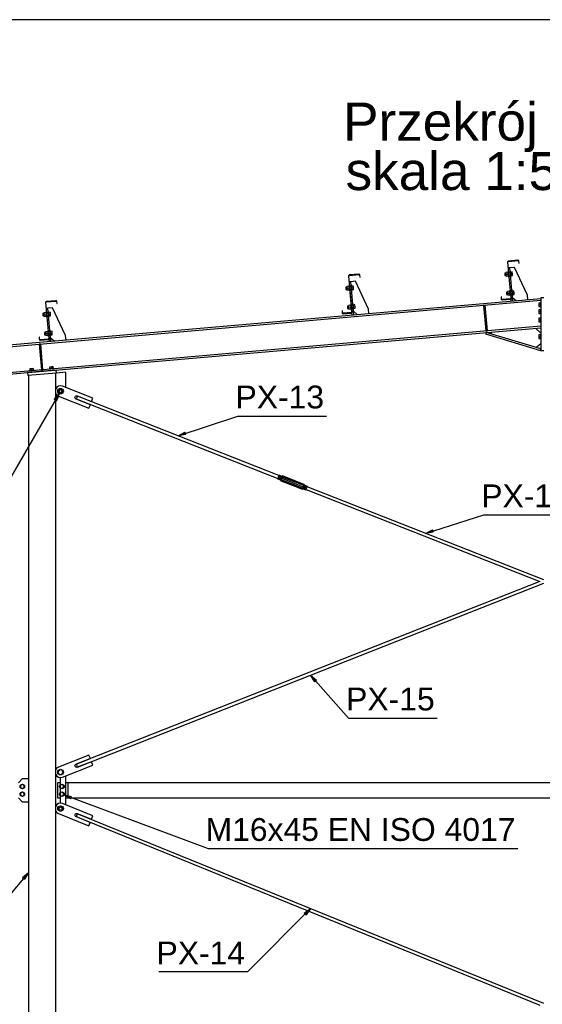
# Paper-space layout 'A0 Advance Steel' of a CAD drawing. Header units: millimetres. Extents: x -21 to 1320, y -7 to 928.
# Tile 87 of 134: x 726 to 794, y 484 to 614. Entities that reach past the tile are written whole.
import ezdxf

# ---------------------------------------------------------------- set-up
doc = ezdxf.new("R2010")
doc.units = ezdxf.units.MM
doc.layers.get('0').update_dxf_attribs({"linetype": 'CONTINUOUS'})
for name, color, linetype in [('AS_Belki', 145, 'CONTINUOUS'), ('AS_Blachy', 30, 'CONTINUOUS'), ('AS_Czesci specjalne', 31, 'CONTINUOUS'), ('AS_Sruby', 9, 'CONTINUOUS')]:
    doc.layers.add(name, color=color, linetype=linetype)
doc.styles.add('Arial', font='arial.ttf', dxfattribs={"height": 150})

psp = doc.layouts.new('A0 Advance Steel')

# ---------------------------------------------------------------- linework, layer by layer
at = {"color": 0, "linetype": 'ByBlock', "lineweight": -2}
for p, q in [((730.24, 563.88, -25568.91), (730.89, 564.66, -25568.91)), ((730.89, 564.66, -25568.91), (730.53, 563.71, -25568.91)), ((730.24, 563.88, -25568.91), (730.53, 563.71, -25568.91)), ((746.55, 559.1), (747.44, 559.57)), ((747.55, 559.26), (747.44, 559.57)), ((747.55, 559.26), (746.55, 559.1)), ((779.09, 546.28), (779.99, 546.74)), ((780.1, 546.42), (779.99, 546.74)), ((780.1, 546.42), (779.09, 546.28)), ((764.51, 526.77), (763.97, 527.63)), ((763.97, 527.63), (764.76, 526.99)), ((764.51, 526.77), (764.76, 526.99)), ((732.42, 511.37, -25569.15), (731.54, 511.88, -25569.15)), ((731.54, 511.88, -25569.15), (732.53, 511.68, -25569.15)), ((732.42, 511.37, -25569.15), (732.53, 511.68, -25569.15)), ((726.08, 501), (726.86, 501.66)), ((726.86, 501.66), (726.34, 500.79)), ((726.08, 501), (726.34, 500.79)), ((763.15, 496.33), (763.97, 496.92)), ((763.15, 496.33), (763.38, 496.1)), ((763.97, 496.92), (763.38, 496.1))]:
    psp.add_line(p, q, dxfattribs=at)
at = {"color": 3, "ltscale": 0.25}
psp.add_lwpolyline([(635.86, 403.24), (635.86, 613.84), (953.46, 613.84), (953.46, 403.24), (635.86, 403.24)], dxfattribs=at)
at = {"color": 7}
for points in [[(730.89, 564.66), (720.91, 547.45), (680.14, 547.45)], [(746.55, 559.1), (754.42, 561.71), (766.07, 561.71)], [(779.09, 546.28), (786.76, 548.71), (798.41, 548.71)], [(763.97, 527.63), (768.97, 521.99), (780.62, 521.99)], [(731.54, 511.88), (750.48, 504.83), (791.24, 504.83)], [(726.86, 501.66), (718.7, 492), (707.05, 492)], [(763.97, 496.92), (755.68, 488.59), (744.03, 488.59)]]:
    psp.add_lwpolyline(points, dxfattribs=at)
at = {"layer": 'AS_Belki', "linetype": 'Continuous', "ltscale": 0.25}
for p, q in [((789.89, 582), (789.88, 581.95)), ((789.88, 581.95), (790.3, 577.22)), ((789.91, 582.04), (789.89, 582)), ((789.95, 582.08), (789.91, 582.04)), ((789.93, 581.99), (789.95, 582.01)), ((789.93, 581.96), (789.93, 581.99)), ((790.34, 577.23), (789.93, 581.96)), ((789.99, 582.09), (789.95, 582.08)), ((789.95, 582.01), (789.97, 582.03)), ((789.97, 582.03), (790, 582.04)), ((791.24, 582.2), (789.99, 582.09)), ((790, 582.04), (791.24, 582.15)), ((791.29, 582.19), (791.24, 582.2)), ((791.24, 582.15), (791.27, 582.14)), ((791.27, 582.14), (791.3, 582.13)), ((791.33, 582.17), (791.29, 582.19)), ((791.3, 582.13), (791.32, 582.11)), ((791.32, 582.11), (791.33, 582.08)), ((791.36, 582.13), (791.33, 582.17)), ((791.33, 582.08), (791.35, 581.81)), ((791.35, 581.81), (791.4, 581.81)), ((791.38, 582.08), (791.36, 582.13)), ((791.4, 581.81), (791.38, 582.08)), ((768.97, 580.17), (768.96, 580.12)), ((768.99, 580.21), (768.97, 580.17)), ((769.03, 580.24), (768.99, 580.21)), ((769.01, 580.16), (769.03, 580.18)), ((769.01, 580.13), (769.01, 580.16)), ((769.07, 580.26), (769.03, 580.24)), ((769.03, 580.18), (769.05, 580.2)), ((769.05, 580.2), (769.08, 580.21)), ((770.32, 580.37), (769.07, 580.26)), ((769.08, 580.21), (770.32, 580.32)), ((770.37, 580.36), (770.32, 580.37)), ((770.32, 580.32), (770.35, 580.31)), ((770.35, 580.31), (770.38, 580.3)), ((770.41, 580.34), (770.37, 580.36)), ((770.38, 580.3), (770.4, 580.28)), ((770.4, 580.28), (770.41, 580.25)), ((770.44, 580.3), (770.41, 580.34)), ((770.41, 580.25), (770.43, 579.98)), ((770.46, 580.25), (770.44, 580.3)), ((770.48, 579.98), (770.46, 580.25)), ((768.96, 580.12), (769.38, 575.39)), ((769.42, 575.4), (769.01, 580.13)), ((770.43, 579.98), (770.48, 579.98)), ((794.26, 577.14), (657.06, 565.14)), ((657.06, 564.94), (794.26, 576.94)), ((729.12, 576.69), (729.11, 576.64)), ((729.11, 576.64), (729.53, 571.9)), ((729.14, 576.73), (729.12, 576.69)), ((729.18, 576.76), (729.14, 576.73)), ((729.16, 576.64), (729.17, 576.67)), ((729.58, 571.91), (729.16, 576.64)), ((729.17, 576.67), (729.18, 576.7)), ((729.23, 576.77), (729.18, 576.76)), ((729.18, 576.7), (729.2, 576.71)), ((729.2, 576.71), (729.23, 576.72)), ((730.47, 576.88), (729.23, 576.77)), ((729.23, 576.72), (730.48, 576.83)), ((730.52, 576.88), (730.47, 576.88)), ((730.48, 576.83), (730.51, 576.83)), ((730.51, 576.83), (730.53, 576.81)), ((730.56, 576.85), (730.52, 576.88)), ((730.53, 576.81), (730.55, 576.79)), ((730.55, 576.79), (730.56, 576.76)), ((730.59, 576.81), (730.56, 576.85)), ((730.56, 576.76), (730.58, 576.49)), ((730.58, 576.49), (730.63, 576.49)), ((730.61, 576.77), (730.59, 576.81)), ((730.63, 576.49), (730.61, 576.77)), ((789.03, 577.39), (789.05, 577.11)), ((789.08, 577.39), (789.03, 577.39)), ((789.05, 577.11), (789.06, 577.07)), ((789.06, 577.07), (789.09, 577.03)), ((789.1, 577.12), (789.08, 577.39)), ((789.09, 577.03), (789.14, 577)), ((789.11, 577.09), (789.1, 577.12)), ((789.13, 577.07), (789.11, 577.09)), ((789.15, 577.05), (789.13, 577.07)), ((789.14, 577), (789.19, 577)), ((789.18, 577.05), (789.15, 577.05)), ((790.23, 577.14), (789.18, 577.05)), ((789.19, 577), (790.23, 577.09)), ((790.26, 577.15), (790.23, 577.14)), ((790.23, 577.09), (790.28, 577.1)), ((790.28, 577.17), (790.26, 577.15)), ((790.29, 577.19), (790.28, 577.17)), ((790.28, 577.1), (790.32, 577.13)), ((790.3, 577.22), (790.29, 577.19)), ((790.32, 577.13), (790.34, 577.18)), ((790.34, 577.18), (790.34, 577.23)), ((794.26, 577.14), (794.26, 576.94)), ((768.11, 575.56), (768.13, 575.28)), ((768.16, 575.56), (768.11, 575.56)), ((768.13, 575.28), (768.14, 575.24)), ((768.14, 575.24), (768.17, 575.2)), ((768.18, 575.29), (768.16, 575.56)), ((768.17, 575.2), (768.22, 575.17)), ((768.19, 575.26), (768.18, 575.29)), ((768.21, 575.24), (768.19, 575.26)), ((768.23, 575.22), (768.21, 575.24)), ((768.22, 575.17), (768.27, 575.17)), ((768.26, 575.22), (768.23, 575.22)), ((769.31, 575.31), (768.26, 575.22)), ((768.27, 575.17), (769.31, 575.26)), ((769.33, 575.32), (769.31, 575.31)), ((769.31, 575.26), (769.36, 575.27)), ((769.36, 575.34), (769.33, 575.32)), ((769.37, 575.36), (769.36, 575.34)), ((769.36, 575.27), (769.4, 575.3)), ((769.38, 575.39), (769.37, 575.36)), ((769.4, 575.3), (769.42, 575.35)), ((769.42, 575.35), (769.42, 575.4)), ((794.26, 573.53), (657.06, 561.52)), ((657.06, 561.32), (794.26, 573.33)), ((794.26, 573.53), (794.26, 573.33)), ((728.26, 572.07), (728.28, 571.8)), ((728.31, 572.07), (728.26, 572.07)), ((728.28, 571.8), (728.3, 571.75)), ((728.3, 571.75), (728.33, 571.71)), ((728.33, 571.8), (728.31, 572.07)), ((728.34, 571.77), (728.33, 571.8)), ((728.33, 571.71), (728.37, 571.69)), ((728.36, 571.75), (728.34, 571.77)), ((728.38, 571.74), (728.36, 571.75)), ((728.37, 571.69), (728.42, 571.68)), ((728.41, 571.73), (728.38, 571.74)), ((729.46, 571.82), (728.41, 571.73)), ((728.42, 571.68), (729.46, 571.77)), ((729.49, 571.83), (729.46, 571.82)), ((729.46, 571.77), (729.51, 571.79)), ((729.51, 571.85), (729.49, 571.83)), ((729.52, 571.88), (729.51, 571.85)), ((729.51, 571.79), (729.55, 571.82)), ((729.53, 571.9), (729.52, 571.88)), ((729.55, 571.82), (729.57, 571.86)), ((729.57, 571.86), (729.58, 571.91)), ((730.46, 456.28), (730.46, 567.34)), ((726.86, 567.03), (726.86, 456.28)), ((733.16, 564.01), (733.14, 563.95)), ((733.14, 563.95), (759.66, 553.51)), ((733.22, 564.14), (733.16, 564.01)), ((733.27, 564.27), (733.22, 564.14)), ((733.29, 564.32), (733.27, 564.27)), ((759.81, 553.88), (733.29, 564.32)), ((763.38, 552.04), (794.11, 539.93)), ((794.66, 540.15), (763.53, 552.41)), ((794.11, 539.93), (733.14, 515.91)), ((733.29, 515.54), (794.66, 539.72)), ((733.14, 515.91), (733.16, 515.86)), ((733.16, 515.86), (733.22, 515.72)), ((733.22, 515.72), (733.27, 515.59)), ((733.27, 515.59), (733.29, 515.54)), ((857.26, 513.48), (732.06, 513.48)), ((732.06, 513.48), (732.06, 511.48)), ((732.06, 511.48), (857.26, 511.48)), ((733.15, 509.08), (733.13, 509.03)), ((733.13, 509.03), (794.13, 484.23)), ((733.21, 509.22), (733.15, 509.08)), ((733.26, 509.35), (733.21, 509.22)), ((733.28, 509.4), (733.26, 509.35)), ((794.66, 484.45), (733.28, 509.4))]:
    psp.add_line(p, q, dxfattribs=at)
at = {"layer": 'AS_Blachy', "linetype": 'Continuous', "ltscale": 0.25}
for p, q in [((790.2, 581.2), (790, 581.19)), ((790.8, 581.26), (790.2, 581.2)), ((790.58, 576.82), (790.2, 581.2)), ((792.52, 577.59), (790.8, 581.26)), ((769.28, 579.37), (769.08, 579.36)), ((769.88, 579.43), (769.28, 579.37)), ((769.66, 574.99), (769.28, 579.37)), ((771.6, 575.76), (769.88, 579.43)), ((792.57, 576.99), (792.52, 577.59)), ((786.94, 576.28), (786.74, 576.26)), ((786.74, 576.26), (787.04, 572.92)), ((787.24, 572.93), (786.94, 576.28)), ((790.38, 576.8), (790.34, 577.23)), ((790.54, 577.32), (791.08, 576.86)), ((794.66, 577.24), (794.26, 577.24)), ((794.26, 577.24), (794.26, 577.14)), ((794.26, 576.94), (794.26, 573.53)), ((729.43, 575.89), (729.23, 575.87)), ((730.03, 575.94), (729.43, 575.89)), ((729.81, 571.5), (729.43, 575.89)), ((731.75, 572.28), (730.03, 575.94)), ((769.46, 574.97), (769.42, 575.4)), ((769.62, 575.49), (770.16, 575.03)), ((771.65, 575.16), (771.6, 575.76)), ((787.06, 572.7), (787, 572.51)), ((787, 572.51), (794.2, 570.34)), ((787.04, 572.92), (787.24, 572.93)), ((794.26, 570.54), (787.06, 572.7)), ((787.75, 572.76), (787.68, 572.51)), ((794.26, 572.63), (793.56, 573.27)), ((794.26, 573.33), (794.26, 570.34)), ((728.47, 571.18), (728.27, 571.17)), ((728.27, 571.17), (728.57, 567.78)), ((728.77, 567.8), (728.47, 571.18)), ((729.61, 571.49), (729.58, 571.91)), ((729.77, 572), (730.31, 571.55)), ((731.81, 571.68), (731.75, 572.28)), ((793.61, 570.73), (794.26, 571.24)), ((794.2, 570.34), (794.26, 570.54)), ((794.26, 570.34), (794.66, 570.34)), ((730.51, 567.75), (726.72, 567.42)), ((726.72, 567.42), (726.76, 567.02)), ((730.55, 567.35), (726.76, 567.02)), ((728.57, 567.78), (728.77, 567.8)), ((728.57, 567.78), (728.57, 567.78)), ((728.77, 567.8), (728.77, 567.8)), ((730.55, 567.35), (730.51, 567.75)), ((731.78, 567.46), (730.55, 567.35)), ((731.78, 565.46), (731.78, 567.46)), ((735.33, 564.06), (731.33, 565.63)), ((730.46, 564.28), (730.94, 564.28)), ((730.82, 564.33), (734.82, 562.75)), ((735, 563.2), (733.12, 563.94)), ((733.28, 564.35), (735.16, 563.61)), ((735.16, 563.61), (735.33, 564.06)), ((734.82, 562.75), (735, 563.2)), ((734.82, 517.11), (730.82, 515.53)), ((735, 516.66), (734.82, 517.11)), ((731.33, 514.23), (735.33, 515.81)), ((733.12, 515.92), (735, 516.66)), ((735.16, 516.25), (733.28, 515.51)), ((735.33, 515.81), (735.16, 516.25)), ((731.04, 514.19), (731.04, 513.19)), ((731.78, 510.55), (731.78, 514.41)), ((726.04, 513.98), (725.54, 513.48)), ((726.86, 513.98), (726.04, 513.98)), ((731.04, 513.48), (730.66, 513.48)), ((730.66, 513.48), (730.66, 511.48)), ((732.06, 513.48), (731.78, 513.48)), ((731.04, 512.77), (731.04, 512.19)), ((731.04, 511.77), (731.04, 510.78)), ((725.54, 511.48), (726.04, 510.98)), ((726.04, 510.98), (726.86, 510.98)), ((730.66, 511.48), (731.04, 511.48)), ((735.32, 509.11), (731.34, 510.73)), ((731.78, 511.48), (732.06, 511.48)), ((730.81, 509.43), (734.8, 507.81)), ((734.98, 508.26), (733.11, 509.02)), ((733.27, 509.43), (735.14, 508.67)), ((735.14, 508.67), (735.32, 509.11)), ((734.8, 507.81), (734.98, 508.26))]:
    psp.add_line(p, q, dxfattribs=at)
for centre, start, end in [((731.08, 564.98, 0), 68.496, 153.7901), ((731.08, 564.98, 0), 206.6198, 248.496), ((731.08, 514.88, 0), 111.504, 153.3802), ((731.08, 514.88, 0), 206.2099, 291.504), ((731.08, 510.08, 0), 67.8746, 153.6693), ((731.08, 510.08, 0), 206.485, 247.8746)]:
    psp.add_arc(centre, 0.7, start, end, dxfattribs=at)
at = {"layer": 'AS_Blachy', "linetype": 'Continuous', "ltscale": 0.25, "extrusion": (-3.57151e-11, -1.71946e-13, -1)}
psp.add_arc((-733.2, 564.15, 0), 0.22, 291.5092, 111.4988, dxfattribs=at)
at = {"layer": 'AS_Blachy', "linetype": 'Continuous', "ltscale": 0.25, "extrusion": (3.63765e-11, 3.65541e-13, -1)}
psp.add_arc((-733.2, 515.72, 0), 0.22, 248.5012, 68.4908, dxfattribs=at)
at = {"layer": 'AS_Blachy', "linetype": 'Continuous', "ltscale": 0.25, "extrusion": (3.53844e-11, 7.76476e-13, -1)}
psp.add_arc((-733.19, 509.22, 0), 0.22, 292.1306, 112.1202, dxfattribs=at)
at = {"layer": 'AS_Czesci specjalne', "linetype": 'Continuous', "ltscale": 0.25}
for p, q in [((759.65, 553.49), (759.64, 553.46)), ((759.64, 553.46), (760.02, 553.31)), ((759.69, 553.58), (759.65, 553.49)), ((759.65, 553.49), (760.03, 553.34)), ((759.73, 553.69), (759.69, 553.58)), ((759.69, 553.58), (760.07, 553.43)), ((759.78, 553.81), (759.73, 553.69)), ((759.73, 553.69), (760.11, 553.54)), ((759.81, 553.89), (759.78, 553.81)), ((760.16, 553.66), (759.78, 553.81)), ((759.82, 553.92), (759.81, 553.89)), ((760.19, 553.74), (759.81, 553.89)), ((760.21, 553.77), (759.82, 553.92)), ((760.02, 553.31), (760.03, 553.34)), ((760.02, 553.31), (760.06, 553.2)), ((760.03, 553.34), (760.07, 553.43)), ((760.03, 553.34), (760.07, 553.24)), ((760.07, 553.24), (760.06, 553.2)), ((760.06, 553.2), (761.37, 552.69)), ((760.06, 553.2), (761.36, 552.69)), ((761.39, 552.69), (760.06, 553.2)), ((760.07, 553.43), (760.11, 553.54)), ((760.07, 553.43), (760.12, 553.36)), ((760.07, 553.24), (760.12, 553.36)), ((760.07, 553.24), (761.39, 552.69)), ((760.07, 553.24), (761.43, 552.68)), ((761.48, 552.67), (760.07, 553.24)), ((762.9, 552.13), (760.07, 553.24)), ((760.11, 553.54), (760.16, 553.66)), ((760.11, 553.54), (760.18, 553.52)), ((760.12, 553.36), (760.18, 553.52)), ((760.12, 553.36), (762.95, 552.24)), ((760.16, 553.66), (760.19, 553.74)), ((760.24, 553.67), (760.16, 553.66)), ((760.18, 553.52), (760.24, 553.67)), ((760.18, 553.52), (763.01, 552.4)), ((760.29, 553.79), (760.19, 553.74)), ((760.19, 553.74), (760.21, 553.77)), ((760.3, 553.83), (760.21, 553.77)), ((760.24, 553.67), (760.29, 553.79)), ((763.07, 552.56), (760.24, 553.67)), ((760.3, 553.83), (760.29, 553.79)), ((760.29, 553.79), (763.11, 552.67)), ((760.29, 553.79), (761.71, 553.25)), ((760.29, 553.79), (761.67, 553.27)), ((761.63, 553.29), (760.29, 553.79)), ((760.3, 553.83), (761.63, 553.29)), ((761.6, 553.32), (760.3, 553.83)), ((761.61, 553.31), (760.3, 553.83)), ((761.61, 553.31), (761.6, 553.32)), ((761.63, 553.29), (761.61, 553.31)), ((761.67, 553.27), (761.63, 553.29)), ((761.71, 553.25), (761.67, 553.27)), ((763.11, 552.67), (761.71, 553.25)), ((761.75, 553.24), (761.71, 553.25)), ((763.11, 552.67), (761.75, 553.24)), ((761.79, 553.23), (761.75, 553.24)), ((763.11, 552.67), (761.79, 553.23)), ((761.79, 553.23), (763.13, 552.71)), ((761.82, 553.23), (761.79, 553.23)), ((761.82, 553.23), (763.13, 552.71)), ((761.83, 553.23), (761.82, 553.23)), ((763.13, 552.71), (761.83, 553.23)), ((761.36, 552.69), (761.37, 552.69)), ((761.37, 552.69), (761.39, 552.69)), ((761.39, 552.69), (761.43, 552.68)), ((761.43, 552.68), (761.48, 552.67)), ((761.48, 552.67), (761.52, 552.65)), ((761.48, 552.67), (762.9, 552.13)), ((761.52, 552.65), (761.55, 552.62)), ((761.52, 552.65), (762.9, 552.13)), ((761.55, 552.62), (761.57, 552.61)), ((762.88, 552.09), (761.55, 552.62)), ((761.55, 552.62), (762.9, 552.13)), ((761.57, 552.61), (761.58, 552.6)), ((762.88, 552.09), (761.57, 552.61)), ((761.58, 552.6), (762.88, 552.09)), ((762.88, 552.09), (762.98, 552.14)), ((762.88, 552.09), (762.9, 552.13)), ((762.9, 552.13), (762.95, 552.24)), ((762.9, 552.13), (762.99, 552.17)), ((762.95, 552.24), (763.01, 552.4)), ((762.95, 552.24), (763.03, 552.26)), ((762.99, 552.17), (762.98, 552.14)), ((762.98, 552.14), (763.36, 551.99)), ((763.03, 552.26), (762.99, 552.17)), ((762.99, 552.17), (763.37, 552.02)), ((763.01, 552.4), (763.07, 552.56)), ((763.07, 552.38), (763.01, 552.4)), ((763.03, 552.26), (763.07, 552.38)), ((763.03, 552.26), (763.41, 552.11)), ((763.07, 552.56), (763.11, 552.67)), ((763.12, 552.49), (763.07, 552.56)), ((763.07, 552.38), (763.12, 552.49)), ((763.07, 552.38), (763.45, 552.23)), ((763.11, 552.67), (763.13, 552.71)), ((763.15, 552.58), (763.11, 552.67)), ((763.12, 552.49), (763.15, 552.58)), ((763.5, 552.34), (763.12, 552.49)), ((763.16, 552.61), (763.13, 552.71)), ((763.15, 552.58), (763.16, 552.61)), ((763.53, 552.43), (763.15, 552.58)), ((763.55, 552.46), (763.16, 552.61)), ((763.36, 551.99), (763.37, 552.02)), ((763.37, 552.02), (763.41, 552.11)), ((763.38, 552.03), (763.38, 552.04)), ((763.41, 552.11), (763.45, 552.23)), ((763.45, 552.23), (763.5, 552.34)), ((763.5, 552.34), (763.53, 552.43)), ((763.53, 552.43), (763.55, 552.46))]:
    psp.add_line(p, q, dxfattribs=at)
at = {"layer": 'AS_Sruby', "linetype": 'Continuous', "ltscale": 0.25}
for p, q in [((789.65, 580.51), (789.52, 580.5)), ((789.52, 580.5), (789.52, 580.49)), ((789.52, 580.49), (789.52, 580.45)), ((789.52, 580.45), (789.52, 580.4)), ((789.52, 580.4), (789.53, 580.34)), ((789.53, 580.34), (789.54, 580.28)), ((789.54, 580.28), (789.54, 580.23)), ((789.54, 580.23), (789.54, 580.19)), ((789.54, 580.19), (789.54, 580.18)), ((789.54, 580.18), (789.68, 580.19)), ((789.94, 580.61), (789.64, 580.58)), ((789.64, 580.58), (789.66, 580.35)), ((789.66, 580.35), (789.96, 580.38)), ((789.66, 580.35), (789.68, 580.12)), ((789.68, 580.12), (789.98, 580.15)), ((789.93, 580.68), (789.93, 580.67)), ((789.99, 580.68), (789.93, 580.68)), ((789.93, 580.67), (789.93, 580.66)), ((789.93, 580.66), (789.94, 580.63)), ((789.94, 580.63), (789.94, 580.59)), ((789.94, 580.59), (789.94, 580.55)), ((789.94, 580.55), (789.95, 580.49)), ((789.95, 580.49), (789.95, 580.44)), ((789.96, 580.38), (789.95, 580.46)), ((789.95, 580.44), (789.96, 580.38)), ((789.96, 580.38), (789.96, 580.32)), ((789.96, 580.32), (789.97, 580.26)), ((789.97, 580.26), (789.97, 580.21)), ((789.97, 580.21), (789.98, 580.17)), ((789.98, 580.15), (789.97, 580.19)), ((789.98, 580.17), (789.98, 580.13)), ((790.3, 580.71), (790.24, 580.7)), ((790.3, 580.71), (790.3, 580.7)), ((790.3, 580.7), (790.3, 580.69)), ((790.3, 580.69), (790.31, 580.66)), ((790.31, 580.66), (790.31, 580.62)), ((790.51, 580.66), (790.31, 580.64)), ((790.31, 580.63), (790.32, 580.49)), ((790.31, 580.62), (790.31, 580.58)), ((790.31, 580.58), (790.32, 580.53)), ((790.32, 580.53), (790.32, 580.47)), ((790.32, 580.47), (790.33, 580.41)), ((790.33, 580.41), (790.53, 580.43)), ((790.33, 580.41), (790.33, 580.35)), ((790.33, 580.35), (790.34, 580.3)), ((790.34, 580.3), (790.34, 580.25)), ((790.34, 580.25), (790.35, 580.2)), ((790.35, 580.2), (790.35, 580.16)), ((790.35, 580.18), (790.55, 580.2)), ((790.35, 580.16), (790.35, 580.14)), ((790.53, 580.43), (790.51, 580.66)), ((790.55, 580.2), (790.53, 580.43)), ((769.07, 578.85), (769.01, 578.85)), ((769.38, 578.88), (769.32, 578.87)), ((769.38, 578.87), (769.38, 578.88)), ((769.38, 578.86), (769.38, 578.87)), ((769.39, 578.83), (769.38, 578.86)), ((789.98, 580.13), (789.98, 580.1)), ((789.98, 580.1), (789.98, 580.09)), ((789.98, 580.09), (789.98, 580.08)), ((789.98, 580.08), (790.04, 580.09)), ((790.29, 580.11), (790.35, 580.11)), ((790.35, 580.14), (790.35, 580.12)), ((790.35, 580.12), (790.35, 580.11)), ((768.73, 578.68), (768.6, 578.67)), ((768.6, 578.67), (768.6, 578.66)), ((768.6, 578.66), (768.6, 578.62)), ((768.6, 578.62), (768.6, 578.57)), ((768.6, 578.57), (768.61, 578.51)), ((768.61, 578.51), (768.62, 578.45)), ((768.62, 578.45), (768.62, 578.4)), ((768.62, 578.4), (768.62, 578.36)), ((768.62, 578.36), (768.62, 578.35)), ((768.62, 578.35), (768.76, 578.36)), ((769.02, 578.78), (768.72, 578.75)), ((768.72, 578.75), (768.73, 578.68)), ((768.72, 578.75), (768.74, 578.52)), ((768.73, 578.64), (768.73, 578.65)), ((768.74, 578.52), (769.04, 578.55)), ((768.74, 578.52), (768.76, 578.29)), ((768.76, 578.36), (768.76, 578.37)), ((768.76, 578.29), (769.06, 578.32)), ((769.01, 578.85), (769.01, 578.84)), ((769.01, 578.84), (769.01, 578.82)), ((769.01, 578.82), (769.02, 578.8)), ((769.02, 578.8), (769.02, 578.76)), ((769.02, 578.76), (769.02, 578.71)), ((769.02, 578.71), (769.03, 578.66)), ((769.03, 578.66), (769.03, 578.61)), ((769.03, 578.61), (769.04, 578.55)), ((769.04, 578.55), (769.04, 578.49)), ((769.04, 578.49), (769.05, 578.43)), ((769.06, 578.32), (769.05, 578.47)), ((769.05, 578.43), (769.05, 578.38)), ((769.05, 578.38), (769.06, 578.34)), ((769.06, 578.34), (769.06, 578.3)), ((769.06, 578.3), (769.06, 578.27)), ((769.06, 578.27), (769.06, 578.26)), ((769.06, 578.26), (769.06, 578.25)), ((769.06, 578.25), (769.12, 578.26)), ((769.37, 578.28), (769.43, 578.28)), ((769.39, 578.79), (769.39, 578.83)), ((769.59, 578.83), (769.39, 578.81)), ((769.39, 578.81), (769.39, 578.79)), ((769.39, 578.75), (769.39, 578.79)), ((769.4, 578.7), (769.39, 578.75)), ((769.4, 578.64), (769.4, 578.7)), ((769.41, 578.58), (769.4, 578.64)), ((769.41, 578.58), (769.61, 578.6)), ((769.41, 578.52), (769.41, 578.58)), ((769.42, 578.47), (769.41, 578.52)), ((769.42, 578.42), (769.42, 578.47)), ((769.43, 578.37), (769.42, 578.42)), ((769.43, 578.33), (769.43, 578.37)), ((769.43, 578.35), (769.63, 578.37)), ((769.43, 578.3), (769.43, 578.33)), ((769.43, 578.29), (769.43, 578.3)), ((769.43, 578.28), (769.43, 578.29)), ((769.61, 578.6), (769.59, 578.83)), ((769.63, 578.37), (769.61, 578.6)), ((789.87, 578.02), (789.73, 578.01)), ((789.73, 578.01), (789.74, 578)), ((789.74, 578), (789.74, 577.96)), ((789.74, 577.96), (789.74, 577.91)), ((789.74, 577.91), (789.75, 577.85)), ((789.75, 577.85), (789.75, 577.79)), ((789.75, 577.79), (789.76, 577.74)), ((789.76, 577.74), (789.76, 577.7)), ((789.76, 577.7), (789.76, 577.69)), ((789.76, 577.69), (789.9, 577.7)), ((790.16, 578.12), (789.86, 578.09)), ((789.86, 578.09), (789.88, 577.86)), ((789.88, 577.86), (790.18, 577.89)), ((789.88, 577.86), (789.9, 577.63)), ((789.9, 577.7), (789.9, 577.71)), ((789.9, 577.63), (790.2, 577.66)), ((790.15, 578.19), (790.15, 578.18)), ((790.21, 578.19), (790.15, 578.19)), ((790.15, 578.18), (790.15, 578.16)), ((790.15, 578.16), (790.15, 578.14)), ((790.15, 578.14), (790.16, 578.1)), ((790.16, 578.1), (790.16, 578.05)), ((790.16, 578.05), (790.17, 578)), ((790.17, 578), (790.17, 577.95)), ((790.17, 577.95), (790.18, 577.89)), ((790.18, 577.89), (790.18, 577.83)), ((790.18, 577.83), (790.19, 577.77)), ((790.19, 577.77), (790.19, 577.72)), ((790.19, 577.72), (790.2, 577.68)), ((790.2, 577.68), (790.2, 577.64)), ((790.2, 577.64), (790.2, 577.61)), ((790.2, 577.61), (790.2, 577.6)), ((790.2, 577.6), (790.2, 577.59)), ((790.2, 577.59), (790.26, 577.59)), ((790.52, 578.22), (790.46, 578.21)), ((790.51, 577.62), (790.57, 577.62)), ((790.52, 578.22), (790.52, 578.21)), ((790.52, 578.21), (790.52, 578.2)), ((790.52, 578.2), (790.52, 578.17)), ((790.52, 578.17), (790.53, 578.13)), ((790.72, 578.17), (790.52, 578.15)), ((790.53, 578.13), (790.53, 578.09)), ((790.53, 578.09), (790.54, 578.04)), ((790.54, 578.04), (790.54, 577.98)), ((790.54, 577.99), (790.55, 577.92)), ((790.54, 577.98), (790.55, 577.92)), ((790.55, 577.92), (790.74, 577.94)), ((790.55, 577.92), (790.55, 577.86)), ((790.55, 577.86), (790.56, 577.81)), ((790.56, 577.81), (790.56, 577.75)), ((790.56, 577.75), (790.56, 577.71)), ((790.56, 577.71), (790.57, 577.67)), ((790.57, 577.69), (790.76, 577.71)), ((790.57, 577.67), (790.57, 577.64)), ((790.57, 577.64), (790.57, 577.63)), ((790.57, 577.63), (790.57, 577.62)), ((790.74, 577.94), (790.72, 578.17)), ((790.76, 577.71), (790.74, 577.94)), ((769.24, 576.29), (768.94, 576.26)), ((768.94, 576.26), (768.96, 576.03)), ((769.23, 576.36), (769.23, 576.35)), ((769.29, 576.36), (769.23, 576.36)), ((769.23, 576.35), (769.23, 576.33)), ((769.23, 576.33), (769.23, 576.31)), ((769.23, 576.31), (769.24, 576.27)), ((769.24, 576.27), (769.24, 576.29)), ((769.24, 576.27), (769.24, 576.22)), ((769.6, 576.39), (769.54, 576.38)), ((769.6, 576.38), (769.6, 576.39)), ((769.6, 576.37), (769.6, 576.38)), ((769.6, 576.34), (769.6, 576.37)), ((769.61, 576.3), (769.6, 576.34)), ((769.8, 576.34), (769.6, 576.32)), ((769.61, 576.26), (769.61, 576.3)), ((769.82, 576.11), (769.8, 576.34)), ((794.2, 576.57), (794, 576.57)), ((794, 576.57), (794, 576.34)), ((794, 576.34), (794.2, 576.34)), ((794, 576.34), (794, 576.11)), ((794.26, 576.64), (794.2, 576.64)), ((794.2, 576.64), (794.2, 576.62)), ((794.2, 576.64), (794.2, 576.64)), ((794.2, 576.62), (794.2, 576.59)), ((794.2, 576.59), (794.2, 576.55)), ((794.2, 576.55), (794.2, 576.51)), ((794.2, 576.51), (794.2, 576.46)), ((794.2, 576.46), (794.2, 576.4)), ((794.2, 576.4), (794.2, 576.34)), ((794.2, 576.34), (794.2, 576.28)), ((794.2, 576.28), (794.2, 576.23)), ((728.88, 575.2), (728.75, 575.18)), ((728.75, 575.18), (728.75, 575.17)), ((728.75, 575.17), (728.75, 575.14)), ((728.75, 575.14), (728.76, 575.09)), ((728.76, 575.09), (728.76, 575.03)), ((728.76, 575.03), (728.77, 574.96)), ((729.17, 575.29), (728.88, 575.27)), ((728.88, 575.27), (728.88, 575.2)), ((728.88, 575.27), (728.9, 575.04)), ((728.89, 575.15), (728.88, 575.16)), ((728.9, 575.04), (729.19, 575.06)), ((728.9, 575.04), (728.92, 574.81)), ((729.22, 575.37), (729.16, 575.36)), ((729.16, 575.36), (729.17, 575.36)), ((729.17, 575.36), (729.17, 575.34)), ((729.17, 575.34), (729.17, 575.31)), ((729.17, 575.31), (729.17, 575.27)), ((729.17, 575.27), (729.18, 575.23)), ((729.18, 575.23), (729.18, 575.18)), ((729.18, 575.18), (729.19, 575.12)), ((729.19, 575.12), (729.19, 575.06)), ((729.19, 575.06), (729.2, 575)), ((729.2, 575), (729.2, 574.95)), ((729.21, 574.83), (729.2, 574.98)), ((729.53, 575.39), (729.47, 575.39)), ((729.54, 575.37), (729.53, 575.39)), ((729.53, 575.39), (729.53, 575.39)), ((729.54, 575.34), (729.54, 575.37)), ((729.54, 575.31), (729.54, 575.34)), ((729.74, 575.34), (729.54, 575.33)), ((729.54, 575.26), (729.54, 575.31)), ((729.55, 575.21), (729.54, 575.26)), ((729.55, 575.15), (729.55, 575.21)), ((729.55, 575.16), (729.56, 575.09)), ((729.56, 575.09), (729.55, 575.15)), ((729.56, 575.09), (729.76, 575.11)), ((729.56, 575.04), (729.56, 575.09)), ((729.57, 574.98), (729.56, 575.04)), ((729.57, 574.93), (729.57, 574.98)), ((729.76, 575.11), (729.74, 575.34)), ((729.78, 574.88), (729.76, 575.11)), ((768.95, 576.19), (768.81, 576.18)), ((768.81, 576.18), (768.82, 576.17)), ((768.82, 576.17), (768.82, 576.13)), ((768.82, 576.13), (768.82, 576.08)), ((768.82, 576.08), (768.83, 576.02)), ((768.83, 576.02), (768.83, 575.96)), ((768.83, 575.96), (768.84, 575.91)), ((768.84, 575.91), (768.84, 575.87)), ((768.84, 575.87), (768.84, 575.86)), ((768.84, 575.86), (768.98, 575.87)), ((768.96, 576.03), (769.26, 576.06)), ((768.96, 576.03), (768.98, 575.8)), ((768.97, 575.89), (768.97, 575.91)), ((768.98, 575.8), (769.28, 575.83)), ((769.24, 576.22), (769.25, 576.17)), ((769.25, 576.17), (769.25, 576.12)), ((769.25, 576.12), (769.26, 576.06)), ((769.26, 576.06), (769.26, 576)), ((769.26, 576), (769.27, 575.94)), ((769.27, 575.94), (769.27, 575.89)), ((769.27, 575.89), (769.27, 575.85)), ((769.28, 575.83), (769.27, 575.86)), ((769.27, 575.85), (769.28, 575.81)), ((769.28, 575.81), (769.28, 575.78)), ((769.28, 575.78), (769.28, 575.77)), ((769.28, 575.77), (769.28, 575.76)), ((769.28, 575.76), (769.34, 575.76)), ((769.59, 575.79), (769.65, 575.79)), ((769.62, 576.2), (769.61, 576.26)), ((769.62, 576.15), (769.62, 576.2)), ((769.63, 576.09), (769.62, 576.15)), ((769.63, 576.09), (769.82, 576.11)), ((769.63, 576.03), (769.63, 576.09)), ((769.64, 575.98), (769.63, 576.03)), ((769.64, 575.92), (769.64, 575.98)), ((769.64, 575.88), (769.64, 575.92)), ((769.65, 575.84), (769.64, 575.88)), ((769.65, 575.86), (769.84, 575.88)), ((769.65, 575.81), (769.65, 575.84)), ((769.65, 575.8), (769.65, 575.81)), ((769.65, 575.79), (769.65, 575.8)), ((769.84, 575.88), (769.82, 576.11)), ((794, 576.11), (794.2, 576.11)), ((794.2, 575.67), (794, 575.67)), ((794, 575.67), (794, 575.44)), ((794, 575.44), (794.2, 575.44)), ((794, 575.44), (794, 575.21)), ((794, 575.21), (794.2, 575.21)), ((794.2, 576.23), (794.2, 576.17)), ((794.2, 576.17), (794.2, 576.13)), ((794.2, 576.13), (794.2, 576.09)), ((794.2, 576.09), (794.2, 576.06)), ((794.2, 576.06), (794.2, 576.05)), ((794.2, 576.05), (794.2, 576.04)), ((794.2, 576.04), (794.26, 576.04)), ((794.26, 575.74), (794.2, 575.74)), ((794.2, 575.74), (794.2, 575.72)), ((794.2, 575.74), (794.2, 575.74)), ((794.2, 575.72), (794.2, 575.69)), ((794.2, 575.69), (794.2, 575.65)), ((794.2, 575.65), (794.2, 575.61)), ((794.2, 575.61), (794.2, 575.56)), ((794.2, 575.56), (794.2, 575.5)), ((794.2, 575.5), (794.2, 575.44)), ((794.2, 575.44), (794.2, 575.38)), ((794.2, 575.38), (794.2, 575.33)), ((794.2, 575.33), (794.2, 575.27)), ((794.2, 575.27), (794.2, 575.23)), ((794.2, 575.23), (794.2, 575.19)), ((794.2, 575.19), (794.2, 575.16)), ((794.2, 575.16), (794.2, 575.15)), ((794.2, 575.15), (794.2, 575.14)), ((794.2, 575.14), (794.26, 575.14)), ((728.77, 574.96), (728.77, 574.91)), ((728.77, 574.91), (728.78, 574.88)), ((728.78, 574.88), (728.78, 574.87)), ((728.78, 574.87), (728.91, 574.88)), ((728.91, 574.88), (728.91, 574.88)), ((728.92, 574.81), (729.21, 574.83)), ((729.2, 574.95), (729.21, 574.9)), ((729.21, 574.9), (729.21, 574.85)), ((729.21, 574.85), (729.21, 574.81)), ((729.21, 574.81), (729.21, 574.79)), ((729.21, 574.79), (729.22, 574.77)), ((729.22, 574.77), (729.22, 574.76)), ((729.22, 574.76), (729.28, 574.77)), ((729.53, 574.79), (729.59, 574.8)), ((729.58, 574.88), (729.57, 574.93)), ((729.58, 574.85), (729.58, 574.88)), ((729.58, 574.86), (729.78, 574.88)), ((729.58, 574.82), (729.58, 574.85)), ((729.59, 574.8), (729.58, 574.82)), ((729.59, 574.8), (729.59, 574.8)), ((794.2, 574.57), (794, 574.57)), ((794, 574.57), (794, 574.34)), ((794, 574.34), (794.2, 574.34)), ((794, 574.34), (794, 574.11)), ((794, 574.11), (794.2, 574.11)), ((794.26, 574.64), (794.2, 574.64)), ((794.2, 574.64), (794.2, 574.62)), ((794.2, 574.64), (794.2, 574.64)), ((794.2, 574.62), (794.2, 574.59)), ((794.2, 574.59), (794.2, 574.55)), ((794.2, 574.55), (794.2, 574.51)), ((794.2, 574.51), (794.2, 574.46)), ((794.2, 574.46), (794.2, 574.4)), ((794.2, 574.4), (794.2, 574.34)), ((794.2, 574.34), (794.2, 574.28)), ((794.2, 574.28), (794.2, 574.23)), ((794.2, 574.23), (794.2, 574.17)), ((794.2, 574.17), (794.2, 574.13)), ((794.2, 574.13), (794.2, 574.09)), ((794.2, 574.09), (794.2, 574.06)), ((794.2, 574.06), (794.2, 574.05)), ((794.2, 574.05), (794.2, 574.04)), ((794.2, 574.04), (794.26, 574.04)), ((729.1, 572.71), (728.97, 572.69)), ((728.97, 572.69), (728.97, 572.68)), ((728.97, 572.68), (728.97, 572.65)), ((728.97, 572.65), (728.97, 572.6)), ((728.97, 572.6), (728.98, 572.53)), ((728.98, 572.53), (728.99, 572.47)), ((728.99, 572.47), (728.99, 572.42)), ((728.99, 572.42), (728.99, 572.39)), ((728.99, 572.39), (728.99, 572.38)), ((728.99, 572.38), (729.13, 572.39)), ((729.39, 572.8), (729.09, 572.78)), ((729.09, 572.78), (729.11, 572.55)), ((729.11, 572.55), (729.41, 572.57)), ((729.11, 572.55), (729.13, 572.32)), ((729.13, 572.4), (729.12, 572.43)), ((729.44, 572.88), (729.38, 572.87)), ((729.38, 572.87), (729.38, 572.85)), ((729.38, 572.87), (729.38, 572.87)), ((729.38, 572.85), (729.39, 572.82)), ((729.39, 572.82), (729.39, 572.78)), ((729.39, 572.78), (729.39, 572.74)), ((729.39, 572.74), (729.4, 572.69)), ((729.4, 572.69), (729.4, 572.63)), ((729.4, 572.63), (729.41, 572.57)), ((729.41, 572.57), (729.41, 572.51)), ((729.41, 572.51), (729.42, 572.46)), ((729.42, 572.46), (729.42, 572.41)), ((729.42, 572.41), (729.43, 572.36)), ((729.75, 572.9), (729.69, 572.9)), ((729.75, 572.88), (729.75, 572.9)), ((729.75, 572.9), (729.75, 572.9)), ((729.76, 572.85), (729.75, 572.88)), ((729.76, 572.82), (729.76, 572.85)), ((729.96, 572.85), (729.76, 572.84)), ((729.76, 572.77), (729.76, 572.82)), ((729.77, 572.72), (729.76, 572.77)), ((729.77, 572.66), (729.77, 572.72)), ((729.78, 572.6), (729.77, 572.66)), ((729.78, 572.6), (729.98, 572.62)), ((729.78, 572.55), (729.78, 572.6)), ((729.79, 572.49), (729.78, 572.55)), ((729.79, 572.44), (729.79, 572.49)), ((729.8, 572.39), (729.79, 572.44)), ((729.8, 572.36), (729.8, 572.39)), ((729.8, 572.37), (730, 572.39)), ((729.98, 572.62), (729.96, 572.85)), ((730, 572.39), (729.98, 572.62)), ((794.26, 572.44), (794.2, 572.44)), ((794.2, 572.44), (794.2, 572.42)), ((794.2, 572.44), (794.2, 572.44)), ((794.2, 572.42), (794.2, 572.39)), ((794.2, 572.39), (794.2, 572.35)), ((729.13, 572.32), (729.43, 572.34)), ((729.43, 572.36), (729.43, 572.32)), ((729.43, 572.32), (729.43, 572.3)), ((729.43, 572.3), (729.43, 572.28)), ((729.43, 572.28), (729.43, 572.27)), ((729.43, 572.27), (729.49, 572.28)), ((729.74, 572.3), (729.8, 572.31)), ((729.8, 572.33), (729.8, 572.36)), ((729.8, 572.31), (729.8, 572.33)), ((729.8, 572.31), (729.8, 572.31)), ((794.2, 572.37), (794, 572.37)), ((794, 572.37), (794, 572.14)), ((794, 572.14), (794.2, 572.14)), ((794, 572.14), (794, 571.91)), ((794, 571.91), (794.2, 571.91)), ((794.2, 572.35), (794.2, 572.31)), ((794.2, 572.31), (794.2, 572.26)), ((794.2, 572.26), (794.2, 572.2)), ((794.2, 572.2), (794.2, 572.14)), ((794.2, 572.14), (794.2, 572.08)), ((794.2, 572.08), (794.2, 572.03)), ((794.2, 572.03), (794.2, 571.97)), ((794.2, 571.97), (794.2, 571.93)), ((794.2, 571.93), (794.2, 571.89)), ((794.2, 571.89), (794.2, 571.86)), ((794.2, 571.86), (794.2, 571.85)), ((794.2, 571.85), (794.2, 571.84)), ((794.2, 571.84), (794.26, 571.84)), ((727, 567.7), (727.01, 567.64)), ((727.01, 567.7), (727, 567.7)), ((727.02, 567.71), (727.01, 567.7)), ((727.05, 567.71), (727.02, 567.71)), ((727.28, 567.93), (727.05, 567.91)), ((727.05, 567.91), (727.07, 567.71)), ((727.09, 567.71), (727.05, 567.71)), ((727.13, 567.72), (727.09, 567.71)), ((727.19, 567.72), (727.13, 567.72)), ((727.16, 567.46), (727.16, 567.46)), ((727.24, 567.72), (727.19, 567.72)), ((727.3, 567.73), (727.24, 567.72)), ((727.51, 567.95), (727.28, 567.93)), ((727.28, 567.93), (727.3, 567.73)), ((727.36, 567.73), (727.3, 567.73)), ((727.41, 567.74), (727.36, 567.73)), ((727.47, 567.74), (727.41, 567.74)), ((727.51, 567.75), (727.47, 567.74)), ((727.48, 567.48), (727.48, 567.48)), ((727.53, 567.75), (727.51, 567.95)), ((727.55, 567.75), (727.51, 567.75)), ((727.58, 567.75), (727.55, 567.75)), ((727.59, 567.76), (727.58, 567.75)), ((727.6, 567.76), (727.59, 567.76)), ((727.6, 567.7), (727.6, 567.76)), ((729.59, 567.93), (729.6, 567.87)), ((729.6, 567.93), (729.59, 567.93)), ((729.62, 567.93), (729.6, 567.93)), ((729.64, 567.93), (729.62, 567.93)), ((729.87, 568.16), (729.64, 568.14)), ((729.64, 568.14), (729.66, 567.94)), ((729.68, 567.94), (729.64, 567.93)), ((729.73, 567.94), (729.68, 567.94)), ((729.78, 567.95), (729.73, 567.94)), ((729.75, 567.68), (729.75, 567.68)), ((729.83, 567.95), (729.78, 567.95)), ((729.89, 567.96), (729.83, 567.95)), ((730.1, 568.18), (729.87, 568.16)), ((729.87, 568.16), (729.89, 567.96)), ((729.95, 567.96), (729.89, 567.96)), ((730.01, 567.97), (729.95, 567.96)), ((730.06, 567.97), (730.01, 567.97)), ((730.1, 567.98), (730.06, 567.97)), ((730.07, 567.71), (730.07, 567.71)), ((730.12, 567.98), (730.1, 568.18)), ((730.14, 567.98), (730.1, 567.98)), ((730.17, 567.98), (730.14, 567.98)), ((730.18, 567.98), (730.17, 567.98)), ((730.19, 567.98), (730.18, 567.98)), ((730.2, 567.92), (730.19, 567.98)), ((730.87, 565.24), (730.75, 564.93)), ((730.75, 564.93), (730.96, 564.68)), ((731.2, 565.29), (730.87, 565.24)), ((730.96, 564.68), (731.28, 564.72)), ((731.4, 565.03), (731.2, 565.29)), ((731.28, 564.72), (731.4, 565.03)), ((730.95, 515.19), (730.74, 514.93)), ((730.74, 514.93), (730.87, 514.62)), ((730.87, 514.62), (731.2, 514.57)), ((731.28, 515.14), (730.95, 515.19)), ((731.2, 514.57), (731.41, 514.83)), ((731.41, 514.83), (731.28, 515.14)), ((726.06, 513.25), (725.82, 513.12)), ((725.82, 513.12), (725.82, 512.85)), ((725.82, 512.85), (726.06, 512.71)), ((726.29, 513.12), (726.06, 513.25)), ((726.06, 512.71), (726.29, 512.85)), ((726.29, 512.85), (726.29, 513.12)), ((731.26, 513.25), (731.02, 513.12)), ((731.02, 513.12), (731.02, 512.85)), ((731.02, 512.85), (731.26, 512.71)), ((731.49, 513.12), (731.26, 513.25)), ((731.26, 512.71), (731.49, 512.85)), ((731.49, 512.85), (731.49, 513.12)), ((726.06, 512.25), (725.82, 512.12)), ((725.82, 512.12), (725.82, 511.85)), ((725.82, 511.85), (726.06, 511.71)), ((726.29, 512.12), (726.06, 512.25)), ((726.06, 511.71), (726.29, 511.85)), ((726.29, 511.85), (726.29, 512.12)), ((731.26, 512.25), (731.02, 512.12)), ((731.02, 512.12), (731.02, 511.85)), ((731.02, 511.85), (731.26, 511.71)), ((731.49, 512.12), (731.26, 512.25)), ((731.26, 511.71), (731.49, 511.85)), ((731.49, 511.85), (731.49, 512.12)), ((730.87, 510.34), (730.75, 510.04)), ((731.2, 510.39), (730.87, 510.34)), ((731.4, 510.13), (731.2, 510.39)), ((730.75, 510.04), (730.95, 509.78)), ((730.95, 509.78), (731.28, 509.82)), ((731.28, 509.82), (731.4, 510.13))]:
    psp.add_line(p, q, dxfattribs=at)
for centre, radius in [((731.08, 564.98, 0), 0.37), ((731.08, 564.98, 0), 0.2), ((731.08, 514.88, 0), 0.37), ((726.06, 512.98, 0), 0.3), ((731.26, 512.98, 0), 0.3), ((726.06, 511.98, 0), 0.3), ((731.26, 511.98, 0), 0.3), ((731.08, 510.08, 0), 0.37), ((731.08, 510.08, 0), 0.2)]:
    psp.add_circle(centre, radius, dxfattribs=at)

# ---------------------------------------------------------------- texts
at = {"color": 84, "style": 'Arial'}
for s, p in [('Przekrój w osi 6', (768.25, 597.93)), ('skala 1:50', (768.58, 591.43))]:
    psp.add_text(s, height=5, dxfattribs=at).set_placement(p)
at = {"color": 7, "style": 'Arial'}
for s, p in [('PX-13', (754.1, 562.71)), ('PX-15', (786.43, 549.71)), ('PX-15', (768.65, 522.99)), ('M16x45 EN ISO 4017', (750.16, 505.83)), ('PX-14', (743.71, 489.59))]:
    psp.add_text(s, height=3, dxfattribs=at).set_placement(p)

doc.saveas('drawing.dxf')
